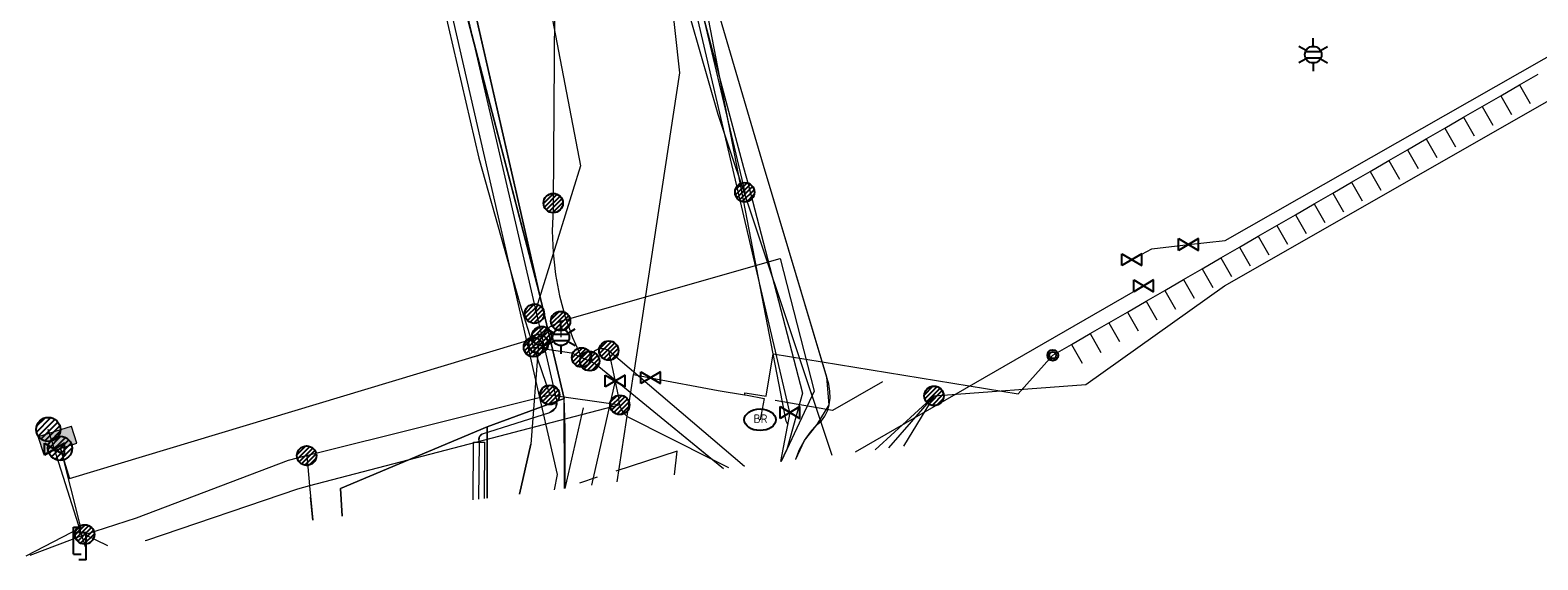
# Model space of a CAD drawing. Header units: metres. Extents: x 197355 to 199157, y 355772 to 356286.
# Tile 51 of 256: x 197577 to 197647, y 355939 to 355964. Entities that reach past the tile are written whole.
import ezdxf
from ezdxf.enums import TextEntityAlignment as Align
from ezdxf.lldxf.tags import DXFTag

# ---------------------------------------------------------------- set-up
doc = ezdxf.new("R2010")
doc.units = ezdxf.units.M
doc.linetypes.add('RI-GWA', pattern=[18.45, 6, -1.8, 1.75, -1.8, 1.75, -1.8, 1.75, -1.8])
for name, color, linetype, lineweight in [('B-WE-KL-DATA_ENEXISNETBEHEERB.V.-G', 90, 'KL-DATA-N', 18), ('B-WE-KL-DATA_HULPSTUK_KPNB.V.-S', 90, 'Continuous', 25), ('B-WE-KL-DATA_KABELBUNDEL_KPNB.V.-G', 90, 'Continuous', 18), ('B-WE-KL-DATA_KABELBUNDEL_ZIGGOB.V.-G', 94, 'Continuous', 18), ('B-WE-KL-DATA_TELECOM_REGGEFIBEROPERATORB.V.-G', 90, 'KL-TELECOM-ALGEMEEN-N', 18), ('B-WE-KL-DATA_TELECOM_ZIGGOB.V.-G', 94, 'KL-TELECOM-ALGEMEEN-N', 18), ('B-WE-KL-DATA_ZIGGOB.V.-G', 94, 'KL-DATA-N', 18), ('B-WE-KL-ET_LS_ENEXISNETBEHEERB.V.-G', 190, 'KL-LS-N', 18), ('B-WE-KL-ET_LS_HULPSTUK_ENEXISNETBEHEERB.V.-G', 190, 'Continuous', 18), ('B-WE-KL-ET_LS_HULPSTUK_ENEXISNETBEHEERB.V.-S', 190, 'Continuous', 25), ('B-WE-KL-ET_LS_KABELBUNDEL_ENEXISNETBEHEERB.V.-G', 190, 'KL-BUNDEL-N', 18), ('B-WE-KL-ET_LS_PUTKAST_ENEXISNETBEHEERB.V.-G', 190, 'Continuous', 18), ('B-WE-KL-ET_LS_PUTKAST_ENEXISNETBEHEERB.V.-V', 190, 'Continuous', 18), ('B-WE-KL-ET_MS_10 kV_ENEXISNETBEHEERB.V.-G', 130, 'KL-MS-N', 18), ('B-WE-KL-ET_MS_ENEXISNETBEHEERB.V.-G', 130, 'KL-MS-N', 18), ('B-WE-KL-GAS_HULPSTUK_ENEXISNETBEHEERB.V.-S', 30, 'Continuous', 25), ('B-WE-KL-GAS_LD_AANSLUITLEIDING_30 MBAR_PE_40_ENEXISNETBEHEERB.V.-G', 50, 'KL-GAS-LD-N', 18), ('B-WE-KL-GAS_LD_ENEXISNETBEHEERB.V.-G', 50, 'KL-GAS-LD-N', 18), ('B-WE-KL-GAS_LD_HOOFDLEIDING_100 MBAR_PVC_110_ENEXISNETBEHEERB.V.-G', 50, 'KL-GAS-LD-N', 18), ('B-WE-KL-GAS_LD_HOOFDLEIDING_30 MBAR_PVC_160_ENEXISNETBEHEERB.V.-G', 50, 'KL-GAS-LD-N', 18), ('B-WE-KL-WATER_HULPSTUK_NVWATERLEIDINGMAATSCHAPPIJLIMBURG-S', 170, 'Continuous', 25), ('B-WE-KL-WATER_TRANSPORTLEIDING_NVWATERLEIDINGMAATSCHAPPIJLIMBURG-G', 170, 'KL-WATER-TR-N', 18), ('B-WE-RI-GWA_GEMEENTEROERMOND-G', 30, 'RI-GWA', 18)]:
    doc.layers.add(name, color=color, linetype=linetype, lineweight=lineweight)
doc.styles.add('NLCS-ISO', font='NLCS-ISO.ttf')
doc.styles.get("Standard").update_dxf_attribs({"font": 'isocp.shx'})
doc.linetypes.add('KL-BUNDEL-N', pattern='A,28,-5,[103,NLCS.SHX,S=1.25,R=0,X=0,Y=0],-5,[103,NLCS.SHX,S=1.25,R=0,X=0,Y=0],-5,[103,NLCS.SHX,S=1.25,R=0,X=0,Y=0],-5,[103,NLCS.SHX,S=1.25,R=0,X=0,Y=0],-5', length=53)
tags = doc.linetypes.add('KL-DATA-N', pattern='A,4,-1,[101,NLCS.SHX,S=0.5,R=0,X=0,Y=0],-1,4,-1,["D",Standard,S=1,R=0,X=-0.25,Y=-0.5],-1.5', length=12.5).pattern_tags.tags
tags[18] = DXFTag(74, 10)
tags = doc.linetypes.add('KL-GAS-LD-N', pattern='A,4,-1,[69,NLCS.SHX,S=0.5,R=0,X=0,Y=0],-1,4,-1,["L",Standard,S=1,R=0,X=0.25,Y=-0.5],-2', length=13).pattern_tags.tags
tags[18] = DXFTag(74, 10)
tags = doc.linetypes.add('KL-LS-N', pattern='A,4,-1,[103,NLCS.SHX,S=0.75,R=0,X=0,Y=0],-1,4,-1,["L",Standard,S=1,R=0,X=0,Y=-0.5],-2', length=13).pattern_tags.tags
tags[18] = DXFTag(74, 10)
tags = doc.linetypes.add('KL-MS-N', pattern='A,4,-1,[103,NLCS.SHX,S=0.75,R=0,X=0,Y=0],-1,4,-1,["M",Standard,S=1,R=0,X=0,Y=-0.5],-2', length=13).pattern_tags.tags
tags[18] = DXFTag(74, 10)
doc.linetypes.add('KL-TELECOM-ALGEMEEN-N', pattern='A,7,-1,[101,NLCS.SHX,S=0.5,R=0,X=0,Y=0],-1', length=9)
doc.linetypes.add('KL-WATER-TR-N', pattern='A,7,-0.5,[168,NLCS.SHX,S=0.75,R=0,X=0.75,Y=0],-2,[168,NLCS.SHX,S=0.75,R=0,X=0.75,Y=0],-2', length=11.5)

# ---------------------------------------------------------------- blocks, each defined once
blk = doc.blocks.new('SKL-ET_HULP_MOF-SO')
h = blk.add_hatch()
h.set_pattern_fill('ANSI31', color=256, scale=6, style=0)
h.set_pattern_definition([(45, (-2.25, -126.982), (-0.53033, 0.53033), [])])
edge = h.paths.add_edge_path()
edge.add_arc((0, 0), 2.25, 0, 360)
at = {"linetype": 'Continuous'}
blk.add_circle((0, 0), 2.25, dxfattribs=at)
blk = doc.blocks.new('SKL-WTB_HULP_AFSLUITER-SO')
for p, q in [((2.3, 1.37), (-2.3, -1.37)), ((-2.3, 1.37), (2.3, -1.37)), ((2.3, -1.37), (2.3, 1.37))]:
    blk.add_line(p, q)
at = {"ltscale": 0.1}
blk.add_line((-2.3, -1.37), (-2.3, 1.37), dxfattribs=at)
blk = doc.blocks.new('SKL-WTB_HULP_AANSLUITPUNT-SO')
h = blk.add_hatch()
h.set_pattern_fill('ANSI31', color=256, scale=3, style=0)
h.set_pattern_definition([(45, (-1.125, -63.491), (-0.265165, 0.265165), [])])
edge = h.paths.add_edge_path()
edge.add_arc((0, 0), 1.12, 0, 360)
at = {"linetype": 'Continuous'}
blk.add_circle((0, 0), 1.12, dxfattribs=at)
blk = doc.blocks.new('SKL-WTB_HULP_VERLOOPSTUK-SO')
for p, q in [((-0.539, -0.383), (-0.539, 0.867)), ((-0.539, 0.867), (-0.193, 0.867)), ((0.048, 0.598), (-0.298, 0.598)), ((0.048, -0.652), (0.048, 0.598)), ((-0.539, -0.383), (-0.193, -0.383)), ((0.048, -0.652), (-0.298, -0.652))]:
    blk.add_line(p, q)
blk = doc.blocks.new('SKL-ET_HULP_AANSLUITPUNT-SO')
h = blk.add_hatch()
h.set_pattern_fill('ANSI31', color=256, scale=30, style=0)
h.set_pattern_definition([(45, (-11.25, -634.91), (-2.65165, 2.65165), [])])
edge = h.paths.add_edge_path()
edge.add_arc((0, 0), 11.2, 0, 360)
at = {"linetype": 'Continuous'}
blk.add_circle((0, 0), 11.2, dxfattribs=at)
blk = doc.blocks.new('B-SIE-WEG_LICHTMAST-SO')
at = {"ltscale": 0.1}
for p, q in [((0, 0.386), (0, 0.772)), ((-0.334, 0.193), (-0.668, 0.386)), ((0.334, 0.193), (0.668, 0.386)), ((-0.334, -0.193), (-0.668, -0.386)), ((0, -0.386), (0, -0.772)), ((0.334, -0.193), (0.668, -0.386))]:
    blk.add_line(p, q, dxfattribs=at)
at = {"flags": 128}
for points in [[(-0.354, 0.152), (0.354, 0.152)], [(-0.354, -0.152), (0.354, -0.152)]]:
    blk.add_lwpolyline(points, dxfattribs=at)
at = {"ltscale": 0.1}
blk.add_circle((0, 0), 0.386, dxfattribs=at)
at = {"style": 'NLCS-ISO'}
blk.add_attdef('TYPE', text='', height=0.549, dxfattribs=at).set_placement((0, 0.772), align=Align.BOTTOM_CENTER)
blk = doc.blocks.new('SIE-WEG_STRAATPOT_BRANDKRAAN-SO')
blk.add_ellipse((0, 0), major_axis=(-0.729, 0), ratio=0.685994)
at = {"style": 'NLCS-ISO'}
blk.add_text('BR', height=0.4, dxfattribs=at).set_placement((-0.298, -0.153))
blk = doc.blocks.new('SIE-WEG_AFVALBAK_TYPE_01')
for radius in [0.25, 0.156]:
    blk.add_circle((0, 0), radius)

msp = doc.modelspace()

# ---------------------------------------------------------------- hatches: boundary and pattern name
at = {"layer": 'B-WE-KL-ET_LS_PUTKAST_ENEXISNETBEHEERB.V.-V'}
msp.add_hatch(color=256, dxfattribs=at).paths.add_polyline_path([(197577.336, 355944.049), (197578.868, 355944.532), (197578.871, 355944.542), (197578.628, 355945.309), (197578.618, 355945.312), (197577.088, 355944.829), (197577.086, 355944.819), (197577.326, 355944.056), (197577.335, 355944.049)])

# ---------------------------------------------------------------- linework, layer by layer
at = {"layer": 'B-WE-KL-DATA_ENEXISNETBEHEERB.V.-G', "ltscale": 0.5, "flags": 128}
for points in [[(197613.63, 355947.603), (197610.701, 355957.4)], [(197597.248, 355941.906), (197597.265, 355944.589), (197597.765, 355944.585)], [(197597.765, 355944.585), (197597.748, 355941.969)]]:
    msp.add_lwpolyline(points, dxfattribs=at)
at = {"layer": 'B-WE-KL-DATA_KABELBUNDEL_KPNB.V.-G', "ltscale": 0.5, "flags": 128}
for points in [[(197605.605, 355983.261), (197605.097, 355980.696), (197604.797, 355978.098), (197604.706, 355975.485), (197604.826, 355972.873), (197608.581, 355959.788), (197613.876, 355943.985)], [(197593.674, 355978.354), (197593.677, 355978.01), (197593.794, 355975.568), (197594.066, 355973.138), (197594.492, 355970.731), (197597.504, 355957.74), (197599.407, 355950.993), (197600.038, 355948.987)], [(197606.427, 355970.596), (197609.831, 355956.167)], [(197606.427, 355970.596), (197609.831, 355956.167)], [(197601.029, 355966.749), (197600.954, 355955.664)], [(197618.605, 355946.731), (197625.638, 355947.252), (197632.073, 355951.822), (197649.397, 355961.734)], [(197608.581, 355959.788), (197613.766, 355944.311)], [(197600.954, 355955.664), (197600.953, 355955.388), (197600.91, 355954.377), (197600.945, 355953.365), (197601.058, 355952.359), (197601.249, 355951.365), (197601.515, 355950.388), (197601.855, 355949.435), (197602.268, 355948.511)], [(197600.038, 355948.987), (197601.798, 355948.726), (197602.268, 355948.511)], [(197600.038, 355948.987), (197600.793, 355946.776)], [(197602.645, 355948.338), (197602.645, 355948.388), (197602.649, 355948.438), (197602.658, 355948.488), (197602.671, 355948.536), (197602.688, 355948.583), (197602.71, 355948.628), (197602.735, 355948.672), (197602.764, 355948.713), (197602.797, 355948.751), (197602.833, 355948.786), (197602.872, 355948.817), (197602.913, 355948.845), (197602.957, 355948.87), (197603.003, 355948.89), (197603.051, 355948.906), (197603.1, 355948.918), (197603.149, 355948.926), (197603.199, 355948.929), (197603.249, 355948.927), (197603.299, 355948.921), (197603.348, 355948.911), (197603.396, 355948.896), (197603.443, 355948.878), (197603.488, 355948.855), (197603.53, 355948.828)], [(197602.268, 355948.511), (197602.645, 355948.338)], [(197602.645, 355948.338), (197602.9, 355948.223), (197603.824, 355947.467), (197608.348, 355943.767), (197608.85, 355943.356)], [(197602.9, 355948.223), (197608.85, 355943.356)], [(197603.53, 355948.828), (197609.825, 355943.478)], [(197604.041, 355946.31), (197604.022, 355946.39), (197604.009, 355946.472), (197604.003, 355946.554), (197604.003, 355946.637), (197603.824, 355947.467), (197603.53, 355948.828)], [(197603.53, 355948.828), (197609.825, 355943.478)], [(197604.041, 355946.309), (197589.661, 355942.556), (197589.109, 355942.412), (197582.105, 355940.022), (197582.043, 355940.005)], [(197589.527, 355943.958), (197600.793, 355946.776)], [(197600.793, 355946.776), (197603.953, 355946.334), (197604.041, 355946.309)], [(197609.098, 355943.387), (197608.348, 355943.767), (197604.4, 355945.763), (197604.329, 355945.826), (197604.264, 355945.895), (197604.205, 355945.969), (197604.153, 355946.048), (197604.108, 355946.132), (197604.071, 355946.219), (197604.041, 355946.31)], [(197615.876, 355944.235), (197618.605, 355946.731)], [(197616.511, 355944.314), (197618.605, 355946.731)], [(197618.605, 355946.731), (197617.186, 355944.398)], [(197579.24, 355940.308), (197581.639, 355941.083), (197588.688, 355943.748), (197589.527, 355943.958)], [(197589.528, 355943.958), (197589.661, 355942.556), (197589.81, 355940.976)], [(197589.809, 355940.976), (197589.709, 355942.037)], [(197576.719, 355939.34), (197579.239, 355940.308), (197579.24, 355940.308)], [(197579.239, 355940.308), (197580.294, 355939.787)]]:
    msp.add_lwpolyline(points, dxfattribs=at)
at = {"layer": 'B-WE-KL-DATA_KABELBUNDEL_ZIGGOB.V.-G', "ltscale": 0.5, "flags": 128}
for points in [[(197594.521, 355976.821), (197593.974, 355975.818), (197600.303, 355951.504)], [(197594.521, 355976.821), (197600.303, 355951.504)], [(197611.85, 355945.369), (197611.758, 355945.557), (197606.523, 355972.623)], [(197600.303, 355951.504), (197601.455, 355946.606)], [(197601.455, 355946.606), (197597.888, 355945.294)], [(197601.484, 355942.435), (197601.455, 355946.606)], [(197591.175, 355941.147), (197591.088, 355942.443), (197597.888, 355945.294)], [(197597.888, 355945.294), (197597.897, 355941.987)], [(197576.525, 355939.316), (197579.06, 355940.623), (197578.139, 355944.312)]]:
    msp.add_lwpolyline(points, dxfattribs=at)
at = {"layer": 'B-WE-KL-DATA_TELECOM_REGGEFIBEROPERATORB.V.-G', "ltscale": 0.5, "flags": 128}
msp.add_lwpolyline([(197601.019, 355942.377), (197601.158, 355943.081), (197600.03, 355948.002), (197594.866, 355970.533), (197594.378, 355970.421), (197581.195, 355966.428), (197581.614, 355965.091)], dxfattribs=at)
at = {"layer": 'B-WE-KL-DATA_TELECOM_ZIGGOB.V.-G', "ltscale": 0.5, "flags": 128}
for points in [[(197601.494, 355942.437), (197601.507, 355942.72), (197601.507, 355945.201), (197601.478, 355946.2), (197601.455, 355946.606), (197600.303, 355951.504), (197594.293, 355977.82), (197593.426, 355979.178), (197593.281, 355979.374), (197593.112, 355979.55), (197592.921, 355979.702), (197592.712, 355979.827), (197592.142, 355980.119), (197591.943, 355980.247), (197591.773, 355980.411), (197591.639, 355980.606), (197591.544, 355980.823), (197591.336, 355981.467), (197591.386, 355981.488), (197585.637, 356002.707), (197584.848, 356005.592), (197586.92, 356006.485), (197589.412, 356007.706), (197592.235, 356009.274), (197593.098, 356009.78), (197595.436, 356011.222), (197598.138, 356012.894), (197598.553, 356013.171), (197598.949, 356013.474), (197601.306, 356015.407), (197602.077, 356016.043), (197604.763, 356018.271), (197605.518, 356018.926), (197616.043, 356028.491), (197631.751, 356043.248), (197632.17, 356042.807), (197638.893, 356049.19), (197641.849, 356051.427), (197643.844, 356053.114), (197643.798, 356056.218), (197641.28, 356058.209), (197628.75, 356069.282), (197629.41, 356071.188), (197632.012, 356074.791), (197634.879, 356078.301), (197632.987, 356079.84), (197633.219, 356080.166)], [(197601.494, 355942.437), (197601.507, 355942.72), (197601.507, 355945.201), (197601.478, 355946.2), (197601.455, 355946.606), (197600.303, 355951.504), (197594.293, 355977.82), (197593.426, 355979.178), (197593.281, 355979.374), (197593.112, 355979.55), (197592.921, 355979.702), (197592.712, 355979.827), (197592.142, 355980.119), (197591.943, 355980.247), (197591.773, 355980.411), (197591.639, 355980.606), (197591.544, 355980.823), (197591.336, 355981.467), (197591.386, 355981.488), (197585.637, 356002.707), (197584.848, 356005.592), (197586.92, 356006.485), (197589.412, 356007.706), (197592.235, 356009.274), (197593.098, 356009.78), (197595.436, 356011.222), (197598.138, 356012.894), (197598.553, 356013.171), (197598.949, 356013.474), (197601.306, 356015.407), (197602.077, 356016.043), (197604.763, 356018.271), (197605.518, 356018.926), (197616.043, 356028.491), (197631.751, 356043.248), (197631.377, 356043.642)], [(197576.525, 355939.316), (197579.06, 355940.623), (197578.139, 355944.312)]]:
    msp.add_lwpolyline(points, dxfattribs=at)
at = {"layer": 'B-WE-KL-DATA_ZIGGOB.V.-G', "ltscale": 0.5, "flags": 128}
for points in [[(198390.103, 356073.554), (198377.882, 356075.625), (198351.192, 356080.134), (198348.431, 356063.568), (198344.869, 356064.114), (198344.754, 356064.134), (198307.066, 356069.909), (198257.536, 356076.561), (198207.946, 356082.762), (198182.036, 356085.881), (198167.994, 356088.254), (198167.732, 356088.379), (198166.915, 356089.962), (198161.916, 356092.597), (198137.506, 356095.335), (198103.562, 356099.271), (198079.224, 356101.73), (198075.344, 356101.241), (198063.281, 356095.001), (198054.03, 356096.354), (198042.911, 356098.02), (198035.313, 356098.993), (198034.994, 356100.858), (198034.491, 356102.617), (198033.815, 356104.236), (198032.979, 356105.684), (198031.998, 356106.934), (198030.892, 356107.962), (198029.681, 356108.746), (198028.389, 356109.274), (198026.078, 356109.869), (197982.407, 356119.286), (197967.257, 356122.321), (197958.837, 356123.804), (197951.533, 356124.908), (197935.194, 356126.732), (197888.339, 356131.818), (197874.639, 356133.144), (197871.556, 356133.219), (197865.866, 356133.028), (197862.079, 356132.717), (197858.305, 356132.258), (197852.677, 356131.296), (197848.957, 356130.474), (197843.438, 356128.971), (197841.624, 356128.315), (197835.429, 356125.836), (197827.662, 356122.548), (197790.628, 356106.332), (197784.382, 356104.258), (197776.676, 356102.049), (197771.433, 356100.253), (197743.232, 356087.791), (197742.542, 356086.391), (197737.094, 356083.872), (197731.401, 356081.679), (197730.361, 356079.667), (197725.007, 356076.747), (197721.737, 356075.114), (197702.193, 356062.721), (197684.582, 356052.706), (197675.362, 356046.615), (197671.668, 356044.222), (197671.207, 356043.924), (197656.214, 356034.344), (197650.801, 356029.256), (197617.418, 355997.625), (197609.649, 355990.861), (197606.434, 355988.156), (197595.428, 355978.482), (197593.974, 355975.818), (197600.303, 355951.504), (197601.455, 355946.606), (197597.888, 355945.294), (197591.088, 355942.443), (197591.175, 355941.147)], [(197591.175, 355941.147), (197591.088, 355942.443), (197597.888, 355945.294), (197601.455, 355946.606), (197600.303, 355951.504), (197593.974, 355975.818), (197595.428, 355978.482), (197606.434, 355988.156), (197609.649, 355990.861), (197617.418, 355997.625), (197650.801, 356029.256), (197656.214, 356034.344), (197671.207, 356043.924), (197671.668, 356044.222), (197675.362, 356046.615), (197684.582, 356052.706), (197702.193, 356062.721), (197721.737, 356075.114), (197725.007, 356076.747), (197730.361, 356079.667), (197731.401, 356081.679), (197737.094, 356083.872), (197742.542, 356086.391), (197743.232, 356087.791), (197771.433, 356100.253), (197776.676, 356102.049), (197784.382, 356104.258), (197790.628, 356106.332), (197827.662, 356122.548), (197835.429, 356125.836), (197841.624, 356128.315), (197843.438, 356128.971), (197848.957, 356130.474), (197852.677, 356131.296), (197858.305, 356132.258), (197862.079, 356132.717), (197865.866, 356133.028), (197871.556, 356133.219), (197874.639, 356133.144), (197888.339, 356131.818), (197935.194, 356126.732), (197951.533, 356124.908), (197958.837, 356123.804), (197967.257, 356122.321), (197982.407, 356119.286), (198026.078, 356109.869), (198028.389, 356109.274), (198029.681, 356108.746), (198030.892, 356107.962), (198031.998, 356106.934), (198032.979, 356105.684), (198033.815, 356104.236), (198034.491, 356102.617), (198034.994, 356100.858), (198035.313, 356098.993), (198042.911, 356098.02), (198054.03, 356096.354), (198063.281, 356095.001), (198075.344, 356101.241), (198079.224, 356101.73), (198103.562, 356099.271), (198137.506, 356095.335), (198161.916, 356092.597), (198166.915, 356089.962), (198167.732, 356088.379), (198167.994, 356088.254), (198182.036, 356085.881), (198207.946, 356082.762), (198257.536, 356076.561), (198307.066, 356069.909), (198344.754, 356064.134), (198344.869, 356064.114), (198348.431, 356063.568), (198351.192, 356080.134), (198377.882, 356075.625), (198390.103, 356073.554)], [(198390.103, 356073.554), (198377.882, 356075.625), (198351.192, 356080.134), (198348.431, 356063.568), (198344.869, 356064.114), (198344.754, 356064.134), (198307.066, 356069.909), (198257.536, 356076.561), (198207.946, 356082.762), (198182.036, 356085.881), (198167.994, 356088.254), (198167.732, 356088.379), (198166.915, 356089.962), (198161.916, 356092.597), (198137.506, 356095.335), (198103.562, 356099.271), (198079.224, 356101.73), (198075.344, 356101.241), (198063.281, 356095.001), (198054.03, 356096.354), (198042.911, 356098.02), (198035.313, 356098.993), (198034.994, 356100.858), (198034.491, 356102.617), (198033.815, 356104.236), (198032.979, 356105.684), (198031.998, 356106.934), (198030.892, 356107.962), (198029.681, 356108.746), (198028.389, 356109.274), (198026.078, 356109.869), (197982.407, 356119.286), (197967.257, 356122.321), (197958.837, 356123.804), (197951.533, 356124.908), (197935.194, 356126.732), (197888.339, 356131.818), (197874.639, 356133.144), (197871.556, 356133.219), (197865.866, 356133.028), (197862.079, 356132.717), (197858.305, 356132.258), (197852.677, 356131.296), (197848.957, 356130.474), (197843.438, 356128.971), (197841.624, 356128.315), (197835.429, 356125.836), (197827.662, 356122.548), (197790.628, 356106.332), (197784.382, 356104.258), (197776.676, 356102.049), (197771.433, 356100.253), (197743.232, 356087.791), (197742.542, 356086.391), (197737.094, 356083.872), (197731.401, 356081.679), (197730.361, 356079.667), (197725.007, 356076.747), (197721.737, 356075.114), (197702.193, 356062.721), (197684.582, 356052.706), (197675.362, 356046.615), (197671.668, 356044.222), (197671.207, 356043.924), (197656.214, 356034.344), (197650.801, 356029.256), (197617.418, 355997.625), (197609.649, 355990.861), (197606.434, 355988.156), (197595.428, 355978.482), (197593.974, 355975.818), (197600.303, 355951.504), (197601.455, 355946.606), (197597.888, 355945.294), (197591.088, 355942.443), (197591.175, 355941.147)], [(197597.897, 355941.987), (197597.888, 355945.294), (197601.455, 355946.606), (197600.303, 355951.504), (197594.521, 355976.821), (197595.208, 355978.079), (197596.717, 355978.6), (197608.113, 355985.388), (197608.724, 355986.165), (197609.136, 355987.063), (197609.324, 355988.031), (197609.279, 355989.015), (197609.334, 355989.829), (197609.649, 355990.861), (197610.098, 355991.757), (197610.747, 355992.507), (197653.869, 356032.847), (197661.484, 356037.71), (197671.207, 356043.924), (197671.668, 356044.222), (197675.362, 356046.615), (197684.582, 356052.706), (197702.193, 356062.721), (197721.737, 356075.114), (197725.007, 356076.747), (197730.361, 356079.667), (197730.825, 356080.564), (197733.014, 356081.877), (197738.009, 356085.225), (197743.232, 356087.791), (197768.443, 356099.383), (197774.787, 356101.897)], [(197637.928, 356061.171), (197641.053, 356058.409), (197643.798, 356056.218), (197643.844, 356053.114), (197641.849, 356051.427), (197642.175, 356051.048), (197656.581, 356034.689), (197650.801, 356029.256), (197617.418, 355997.625), (197609.649, 355990.861), (197606.434, 355988.156), (197595.428, 355978.482), (197593.974, 355975.818), (197600.303, 355951.504), (197601.455, 355946.606), (197597.888, 355945.294), (197591.088, 355942.443), (197591.175, 355941.147)], [(197601.484, 355942.435), (197601.455, 355946.606), (197600.303, 355951.504), (197594.293, 355977.82), (197593.112, 355979.55), (197591.773, 355980.411), (197591.544, 355980.823), (197591.336, 355981.467), (197588.581, 355980.505)]]:
    msp.add_lwpolyline(points, dxfattribs=at)
at = {"layer": 'B-WE-KL-ET_LS_ENEXISNETBEHEERB.V.-G', "ltscale": 0.5, "flags": 128}
for points in [[(197602.71, 355985.954), (197602.831, 355985.391), (197605.665, 355973.034), (197606.684, 355968.924), (197609.774, 355957.316), (197609.992, 355956.538), (197612.512, 355946.861), (197611.789, 355944.244), (197611.522, 355943.69)], [(197597.996, 355979.38), (197602.213, 355957.397), (197600.085, 355950.538)], [(197600.427, 355949.5), (197600.798, 355949.929), (197601.297, 355950.196), (197611.47, 355953.097), (197613.043, 355946.94), (197611.789, 355944.244), (197611.522, 355943.69)], [(197601.297, 355950.196), (197601.31, 355949.442)], [(197578.098, 355944.299), (197578.54, 355942.894), (197600.427, 355949.5)], [(197600.271, 355949.132), (197599.924, 355944.491), (197599.394, 355942.174)], [(197600.427, 355949.5), (197600.337, 355949.321), (197600.271, 355949.132)]]:
    msp.add_lwpolyline(points, dxfattribs=at)
at = {"layer": 'B-WE-KL-ET_LS_HULPSTUK_ENEXISNETBEHEERB.V.-G', "ltscale": 0.5, "flags": 128}
for points in [[(197609.992, 355956.538), (197612.512, 355946.861)], [(197602.345, 355946.172), (197601.49, 355942.436)], [(197599.394, 355942.174), (197599.924, 355944.491)]]:
    msp.add_lwpolyline(points, dxfattribs=at)
at = {"layer": 'B-WE-KL-ET_LS_KABELBUNDEL_ENEXISNETBEHEERB.V.-G', "ltscale": 0.5, "flags": 128}
for points in [[(197602.71, 355985.954), (197602.831, 355985.391), (197605.698, 355972.897), (197606.684, 355968.924), (197609.774, 355957.316), (197609.992, 355956.538)], [(197597.996, 355979.38), (197602.213, 355957.397), (197600.085, 355950.538)], [(197609.992, 355956.538), (197612.512, 355946.861)], [(197600.427, 355949.5), (197600.798, 355949.929), (197601.297, 355950.196), (197611.47, 355953.097), (197613.043, 355946.94), (197611.789, 355944.244)], [(197578.098, 355944.299), (197578.54, 355942.894), (197600.427, 355949.5)], [(197600.271, 355949.132), (197599.924, 355944.491)], [(197600.427, 355949.5), (197600.337, 355949.321), (197600.271, 355949.132)], [(197612.512, 355946.861), (197611.789, 355944.244)], [(197602.345, 355946.172), (197601.49, 355942.436)], [(197599.924, 355944.491), (197599.394, 355942.174)], [(197611.522, 355943.69), (197611.789, 355944.244)]]:
    msp.add_lwpolyline(points, dxfattribs=at)
at = {"layer": 'B-WE-KL-ET_LS_PUTKAST_ENEXISNETBEHEERB.V.-G', "ltscale": 0.5, "flags": 128}
msp.add_lwpolyline([(197577.336, 355944.049), (197578.868, 355944.532), (197578.871, 355944.542), (197578.628, 355945.309), (197578.618, 355945.312), (197577.088, 355944.829), (197577.086, 355944.819), (197577.326, 355944.056), (197577.335, 355944.049), (197577.336, 355944.049)], close=True, dxfattribs=at)
at = {"layer": 'B-WE-KL-ET_MS_10 kV_ENEXISNETBEHEERB.V.-G', "ltscale": 0.5, "flags": 128}
for points in [[(198000, 356115.764), (197985.035, 356119.006), (197981.405, 356119.882), (197977.766, 356120.714), (197974.116, 356121.502), (197970.457, 356122.246), (197967.864, 356122.745), (197965.267, 356123.222), (197962.666, 356123.677), (197960.061, 356124.11), (197957.453, 356124.52), (197954.841, 356124.908), (197952.226, 356125.274), (197949.608, 356125.617), (197943.741, 356126.245), (197934.425, 356127.517), (197922.665, 356128.391), (197904.98, 356130.341), (197893.498, 356131.647), (197869.604, 356134.019), (197867.686, 356133.952), (197865.769, 356133.844), (197863.856, 356133.695), (197861.946, 356133.504), (197860.041, 356133.272), (197858.141, 356132.999), (197856.247, 356132.685), (197854.361, 356132.33), (197852.483, 356131.934), (197850.614, 356131.498), (197848.755, 356131.021), (197846.906, 356130.504), (197845.069, 356129.947), (197843.245, 356129.351), (197841.434, 356128.716), (197839.637, 356128.041), (197819.566, 356119.113), (197813.788, 356117.296), (197807.575, 356114.533), (197784.443, 356104.347), (197780.664, 356104.429), (197772.995, 356101.383), (197767.989, 356099.348), (197742.203, 356088.108), (197738.45, 356086.001), (197733.49, 356082.599), (197721.764, 356074.989), (197702.175, 356063.143), (197683.909, 356052.568), (197672.689, 356045.221), (197653.574, 356032.795), (197645.751, 356025.541), (197629.658, 356010.266), (197619.568, 356000), (197610.995, 355991.866), (197610.545, 355991.433), (197610.149, 355990.949), (197609.814, 355990.421), (197609.543, 355989.858), (197609.342, 355989.266), (197609.212, 355988.654), (197609.156, 355988.032), (197609.183, 355987.105), (197609.147, 355986.806), (197609.068, 355986.514), (197608.948, 355986.238), (197608.788, 355985.981), (197608.593, 355985.751), (197608.366, 355985.552), (197608.113, 355985.388), (197595.824, 355978.323), (197594.798, 355978.005), (197594.626, 355977.933), (197594.47, 355977.831), (197594.336, 355977.701), (197594.229, 355977.549), (197594.151, 355977.38), (197594.106, 355977.199), (197594.096, 355977.013), (197594.12, 355976.828), (197595.779, 355969.549), (197601.11, 355946.527), (197601.118, 355946.342), (197601.058, 355946.166), (197600.938, 355946.025), (197600.775, 355945.937), (197597.664, 355944.949), (197597.578, 355944.901), (197597.517, 355944.825), (197597.49, 355944.73), (197597.502, 355944.633), (197597.515, 355944.587), (197597.498, 355941.937)], [(197612.194, 355943.774), (197612.197, 355943.797), (197612.375, 355944.237), (197612.602, 355944.653), (197612.875, 355945.041), (197613.19, 355945.396), (197613.385, 355945.567), (197613.547, 355945.782), (197613.669, 355946.035), (197613.75, 355946.319), (197613.787, 355946.626), (197613.779, 355946.948), (197613.726, 355947.277), (197610.701, 355957.4), (197602.15, 355986.494), (197603.082, 355987.008), (197603.996, 355987.552), (197604.867, 355988.109), (197605.721, 355988.694), (197606.555, 355989.305), (197607.37, 355989.943), (197608.163, 355990.606), (197608.936, 355991.294), (197609.686, 355992.006), (197610.413, 355992.742), (197617.97, 356000), (197640.68, 356021.556)]]:
    msp.add_lwpolyline(points, dxfattribs=at)
at = {"layer": 'B-WE-KL-ET_MS_ENEXISNETBEHEERB.V.-G', "ltscale": 0.5, "flags": 128}
for points in [[(197610.701, 355957.4), (197602.15, 355986.494), (197603.082, 355987.008), (197603.996, 355987.552), (197607.37, 355989.943), (197610.413, 355992.742), (197617.97, 356000), (197640.68, 356021.556)], [(197595.824, 355978.323), (197594.798, 355978.005), (197594.229, 355977.549), (197594.12, 355976.828), (197595.779, 355969.549), (197601.11, 355946.527), (197601.058, 355946.166), (197600.775, 355945.937), (197597.664, 355944.949), (197597.517, 355944.825), (197597.502, 355944.633), (197597.515, 355944.587), (197597.498, 355941.937)], [(197613.63, 355947.603), (197610.701, 355957.4)], [(197612.194, 355943.774), (197612.197, 355943.797), (197612.602, 355944.653), (197613.19, 355945.396), (197613.75, 355946.319), (197613.63, 355947.603)], [(197597.248, 355941.906), (197597.265, 355944.589), (197597.765, 355944.585)], [(197597.765, 355944.585), (197597.748, 355941.969)]]:
    msp.add_lwpolyline(points, dxfattribs=at)
at = {"layer": 'B-WE-KL-GAS_LD_AANSLUITLEIDING_30 MBAR_PE_40_ENEXISNETBEHEERB.V.-G', "ltscale": 0.5, "flags": 128}
msp.add_lwpolyline([(197579.301, 355939.663), (197579.263, 355939.782)], dxfattribs=at)
at = {"layer": 'B-WE-KL-GAS_LD_ENEXISNETBEHEERB.V.-G', "ltscale": 0.5, "flags": 128}
for points in [[(197603.829, 355947.42), (197602.724, 355942.591)], [(197577.84, 355944.262), (197577.551, 355945.173)], [(197579.263, 355939.782), (197577.84, 355944.262)]]:
    msp.add_lwpolyline(points, dxfattribs=at)
at = {"layer": 'B-WE-KL-GAS_LD_HOOFDLEIDING_100 MBAR_PVC_110_ENEXISNETBEHEERB.V.-G', "ltscale": 0.5, "flags": 128}
for points in [[(197630.398, 355953.747), (197632.099, 355953.931), (197660.563, 355970.149)], [(197627.769, 355953.044), (197628.699, 355953.549), (197630.398, 355953.747)], [(197628.325, 355951.831), (197614.943, 355944.118)]]:
    msp.add_lwpolyline(points, dxfattribs=at)
at = {"layer": 'B-WE-KL-GAS_LD_HOOFDLEIDING_30 MBAR_PVC_160_ENEXISNETBEHEERB.V.-G', "ltscale": 0.5, "flags": 128}
for points in [[(197611.926, 355945.959), (197602.412, 355986.658), (197603.557, 355987.098), (197604.672, 355987.607), (197605.755, 355988.182), (197606.801, 355988.822), (197645.837, 356025.347)], [(197611.926, 355945.959), (197611.484, 355943.686)]]:
    msp.add_lwpolyline(points, dxfattribs=at)
at = {"layer": 'B-WE-KL-WATER_TRANSPORTLEIDING_NVWATERLEIDINGMAATSCHAPPIJLIMBURG-G', "ltscale": 0.5, "flags": 128}
for points in [[(197605.96, 355969.426), (197606.803, 355961.705), (197604.682, 355947.719)], [(197645.74, 355961.141), (197646.605, 355961.642)], [(197644.875, 355960.64), (197645.74, 355961.141)], [(197645.74, 355961.141), (197646.241, 355960.275)], [(197643.144, 355959.637), (197644.009, 355960.138)], [(197644.009, 355960.138), (197644.875, 355960.64)], [(197644.009, 355960.138), (197644.511, 355959.273)], [(197644.875, 355960.64), (197645.376, 355959.774)], [(197642.279, 355959.136), (197643.144, 355959.637)], [(197643.144, 355959.637), (197643.645, 355958.772)], [(197641.413, 355958.635), (197642.279, 355959.136)], [(197642.279, 355959.136), (197642.78, 355958.271)], [(197639.683, 355957.632), (197640.548, 355958.134)], [(197640.548, 355958.134), (197641.413, 355958.635)], [(197640.548, 355958.134), (197641.049, 355957.268)], [(197641.413, 355958.635), (197641.915, 355957.769)], [(197638.817, 355957.131), (197639.683, 355957.632)], [(197639.683, 355957.632), (197640.184, 355956.767)], [(197637.087, 355956.129), (197637.952, 355956.63)], [(197637.952, 355956.63), (197638.817, 355957.131)], [(197637.952, 355956.63), (197638.453, 355955.765)], [(197638.817, 355957.131), (197639.319, 355956.266)], [(197636.221, 355955.627), (197637.087, 355956.129)], [(197637.087, 355956.129), (197637.588, 355955.263)], [(197635.356, 355955.126), (197636.221, 355955.627)], [(197636.221, 355955.627), (197636.723, 355954.762)], [(197633.626, 355954.123), (197634.491, 355954.625)], [(197634.491, 355954.625), (197635.356, 355955.126)], [(197634.491, 355954.625), (197634.992, 355953.759)], [(197635.356, 355955.126), (197635.858, 355954.261)], [(197632.76, 355953.622), (197633.626, 355954.123)], [(197633.626, 355954.123), (197634.127, 355953.258)], [(197631.03, 355952.619), (197631.895, 355953.121)], [(197631.895, 355953.121), (197632.76, 355953.622)], [(197631.895, 355953.121), (197632.397, 355952.256)], [(197632.76, 355953.622), (197633.262, 355952.757)], [(197630.165, 355952.118), (197631.03, 355952.619)], [(197631.03, 355952.619), (197631.531, 355951.754)], [(197629.299, 355951.617), (197630.165, 355952.118)], [(197630.165, 355952.118), (197630.666, 355951.253)], [(197627.569, 355950.614), (197628.434, 355951.116)], [(197628.434, 355951.116), (197629.299, 355951.617)], [(197628.434, 355951.116), (197628.936, 355950.25)], [(197629.299, 355951.617), (197629.801, 355950.752)], [(197626.704, 355950.113), (197627.569, 355950.614)], [(197627.569, 355950.614), (197628.07, 355949.749)], [(197624.973, 355949.11), (197625.838, 355949.612)], [(197625.838, 355949.612), (197626.704, 355950.113)], [(197625.838, 355949.612), (197626.34, 355948.746)], [(197626.704, 355950.113), (197627.205, 355949.248)], [(197624.108, 355948.609), (197624.973, 355949.11)], [(197624.973, 355949.11), (197625.475, 355948.245)], [(197609.825, 355946.773), (197609.833, 355946.822), (197609.841, 355946.872), (197609.939, 355946.856), (197610.828, 355946.71), (197611.151, 355948.684), (197622.5, 355946.827), (197624.108, 355948.609)], [(197603.92, 355942.74), (197604.682, 355947.719)], [(197604.682, 355947.719), (197605.468, 355947.569), (197608.603, 355946.972), (197609.825, 355946.773), (197609.943, 355946.754)], [(197616.216, 355947.38), (197613.897, 355946.047), (197611.24, 355946.515)], [(197609.943, 355946.754), (197610.728, 355946.605), (197610.541, 355945.623)]]:
    msp.add_lwpolyline(points, dxfattribs=at)
at = {"layer": 'B-WE-RI-GWA_GEMEENTEROERMOND-G', "ltscale": 0.5, "flags": 128}
for points in [[(197606.705, 355944.165), (197601.367, 355942.421)], [(197606.573, 355943.072), (197606.705, 355944.165)]]:
    msp.add_lwpolyline(points, dxfattribs=at)

# ---------------------------------------------------------------- block references
at = {"layer": 'B-WE-KL-DATA_HULPSTUK_KPNB.V.-S', "xscale": 0.2, "yscale": 0.2, "zscale": 0.2}
for p in [(197609.831, 355956.167), (197600.954, 355955.664), (197600.954, 355955.664), (197600.038, 355948.987), (197600.038, 355948.987), (197600.038, 355948.987), (197602.268, 355948.511), (197602.268, 355948.511), (197602.268, 355948.511), (197603.53, 355948.828), (197603.53, 355948.828), (197603.53, 355948.828), (197602.645, 355948.338), (197602.645, 355948.338), (197602.645, 355948.338), (197600.793, 355946.776), (197600.793, 355946.776), (197600.793, 355946.776), (197618.605, 355946.731), (197618.605, 355946.731), (197618.605, 355946.731), (197618.605, 355946.731), (197604.041, 355946.31), (197604.041, 355946.31), (197604.041, 355946.309), (197604.041, 355946.309), (197589.527, 355943.958), (197589.527, 355943.958), (197589.528, 355943.958), (197579.239, 355940.308), (197579.24, 355940.308), (197579.24, 355940.308)]:
    msp.add_blockref('SKL-ET_HULP_MOF-SO', p, dxfattribs=at)
at = {"layer": 'B-WE-KL-ET_LS_HULPSTUK_ENEXISNETBEHEERB.V.-S'}
for p in [(197636.18, 355962.541), (197601.31, 355949.442)]:
    msp.add_blockref('B-SIE-WEG_LICHTMAST-SO', p, dxfattribs=at)
for name, p, xscale, yscale, zscale in [('SKL-ET_HULP_MOF-SO', (197600.085, 355950.538), 0.2, 0.2, 0.2), ('SKL-ET_HULP_MOF-SO', (197601.297, 355950.196), 0.2, 0.2, 0.2), ('SKL-ET_HULP_MOF-SO', (197600.427, 355949.5), 0.2, 0.2, 0.2), ('SKL-ET_HULP_MOF-SO', (197600.271, 355949.132), 0.2, 0.2, 0.2), ('SKL-ET_HULP_AANSLUITPUNT-SO', (197578.098, 355944.299), 0.05, 0.05, 0.05)]:
    msp.add_blockref(name, p, dxfattribs=dict(at, xscale=xscale, yscale=yscale, zscale=zscale))
at = {"layer": 'B-WE-KL-GAS_HULPSTUK_ENEXISNETBEHEERB.V.-S'}
for name, p, xscale, yscale, zscale in [('SKL-WTB_HULP_AFSLUITER-SO', (197630.398, 355953.747), 0.2, 0.2, 0.2), ('SKL-WTB_HULP_AFSLUITER-SO', (197627.769, 355953.044), 0.2, 0.2, 0.2), ('SKL-WTB_HULP_AFSLUITER-SO', (197628.325, 355951.831), 0.2, 0.2, 0.2), ('SKL-WTB_HULP_AFSLUITER-SO', (197603.829, 355947.42), 0.2, 0.2, 0.2), ('SKL-WTB_HULP_AFSLUITER-SO', (197611.926, 355945.959), 0.2, 0.2, 0.2), ('SKL-WTB_HULP_AANSLUITPUNT-SO', (197577.551, 355945.173), 0.5, 0.5, 0.5), ('SKL-WTB_HULP_AFSLUITER-SO', (197577.84, 355944.262), 0.2, 0.2, 0.2)]:
    msp.add_blockref(name, p, dxfattribs=dict(at, xscale=xscale, yscale=yscale, zscale=zscale))
msp.add_blockref('SKL-WTB_HULP_VERLOOPSTUK-SO', (197579.263, 355939.782), dxfattribs=at)
at = {"layer": 'B-WE-KL-WATER_HULPSTUK_NVWATERLEIDINGMAATSCHAPPIJLIMBURG-S'}
for name, p in [('SIE-WEG_AFVALBAK_TYPE_01', (197624.108, 355948.609)), ('SIE-WEG_STRAATPOT_BRANDKRAAN-SO', (197610.541, 355945.623))]:
    msp.add_blockref(name, p, dxfattribs=at)
at = {"layer": 'B-WE-KL-WATER_HULPSTUK_NVWATERLEIDINGMAATSCHAPPIJLIMBURG-S', "xscale": 0.2, "yscale": 0.2, "zscale": 0.2}
msp.add_blockref('SKL-WTB_HULP_AFSLUITER-SO', (197605.468, 355947.569), dxfattribs=at)

doc.saveas('drawing.dxf')
